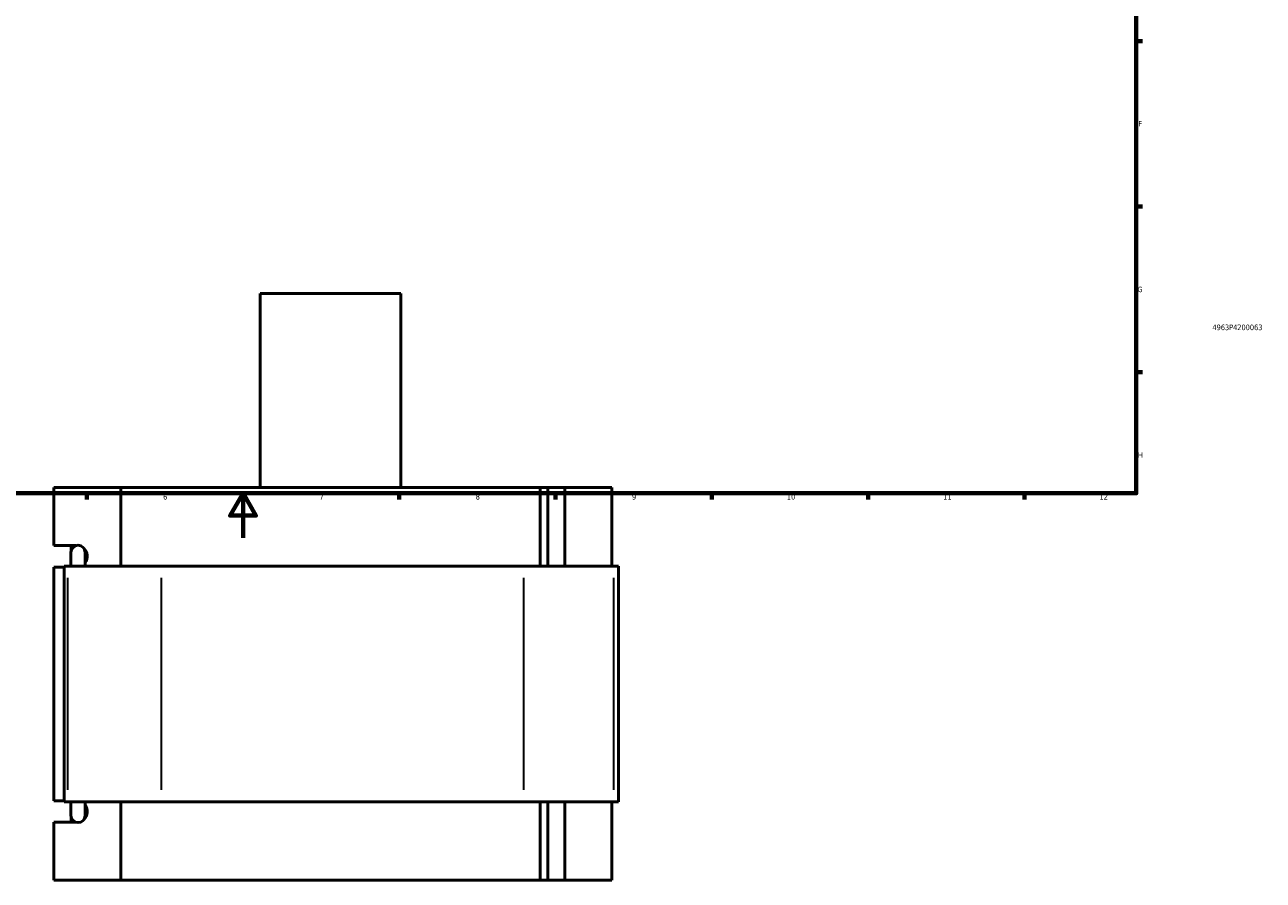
# Model space of a CAD drawing. Header units: millimetres. Extents: x -291 to 1012, y -153 to 1187.
# Tile 4 of 7: x 323 to 878, y -153 to 230. Entities that reach past the tile are written whole.
import ezdxf
from ezdxf.enums import TextEntityAlignment as Align

# ---------------------------------------------------------------- set-up
doc = ezdxf.new("R2010")
doc.units = ezdxf.units.MM
for name, color, linetype, lineweight in [('Border (ANSI)', 7, 'Continuous', 70), ('Title (ISO)', 7, 'Continuous', 50), ('Visible (ANSI)', 7, 'Continuous', 50), ('Visible Narrow (ANSI)', 7, 'Continuous', 35)]:
    doc.layers.add(name, color=color, linetype=linetype, lineweight=lineweight)
doc.styles.add('Note Text (ANSI)', font='tahoma.ttf')
doc.styles.add('Note Text (ISO)', font='tahoma.ttf')

# ---------------------------------------------------------------- blocks, each defined once
blk = doc.blocks.new('Borders Default Border')
at = {"layer": 'Border (ANSI)'}
for p, q in [((821, 222.75), (823.8, 222.75)), ((821, 148.5), (823.8, 148.5)), ((821, 74.25), (823.8, 74.25)), ((350.42, 20), (350.42, 17.2)), ((490.58, 20), (490.58, 17.2)), ((560.67, 20), (560.67, 17.2)), ((630.75, 20), (630.75, 17.2)), ((700.83, 20), (700.83, 17.2)), ((770.92, 20), (770.92, 17.2))]:
    blk.add_line(p, q, dxfattribs=at)
at = {"layer": 'Border (ANSI)', "flags": 128}
for points in [[(20, 20), (20, 574), (821, 574), (821, 20), (20, 20)], [(420.5, 0), (420.5, 20), (414.73, 10), (426.27, 10), (420.5, 20)]]:
    blk.add_lwpolyline(points, dxfattribs=at)
at = {"layer": 'Border (ANSI)', "color": 5, "true_color": 0x0000ff, "char_height": 2.4, "attachment_point": 7, "style": 'Note Text (ANSI)'}
for s, insert in [('F', (821.98, 184.43)), ('G', (821.6, 110.13)), ('H', (821.73, 35.93)), ('6', (384.69, 17.15)), ('7', (454.8, 17.2)), ('8', (524.84, 17.15)), ('9', (594.92, 17.15)), ('10', (664.35, 17.15)), ('11', (734.43, 17.2)), ('12', (804.52, 17.2))]:
    blk.add_mtext(s, dxfattribs=dict(at, insert=insert))
blk = doc.blocks.new('Title Blocks ISO')
at = {"layer": 'Title (ISO)', "color": 232, "true_color": 0xca0064, "style": 'Note Text (ISO)'}
blk.add_attdef('PART_NUMBER_001', (34.16, 73.13), '', height=2.5, dxfattribs=at)
blk.add_attdef('DESCRIPTION', text='', height=2.5, dxfattribs=at).set_placement((34.09, 65.95), align=Align.TOP_LEFT)

msp = doc.modelspace()

# ---------------------------------------------------------------- linework, layer by layer
at = {"layer": 'Visible (ANSI)'}
for p, q in [((491.22, 109.53), (428.22, 109.53)), ((428.22, 22.53), (428.22, 109.53)), ((491.22, 22.53), (491.22, 109.53)), ((335.68, -3.47), (335.68, 22.53)), ((335.68, 22.53), (365.75, 22.53)), ((365.75, 22.53), (365.75, -12.67)), ((365.75, 22.53), (553.69, 22.53)), ((553.69, 22.53), (557.16, 22.53)), ((553.69, -12.67), (553.69, 22.53)), ((564.79, 22.53), (557.16, 22.53)), ((557.16, -12.67), (557.16, 22.53)), ((585.87, 22.53), (564.79, 22.53)), ((564.79, -12.67), (564.79, 22.53)), ((585.87, -12.67), (585.87, 22.53)), ((335.68, -3.47), (345.55, -3.47)), ((343.47, -5.62), (343.47, -3.47)), ((343.35, -6.51), (343.35, -12.67)), ((349.75, -12.67), (349.75, -6.51)), ((340.35, -13.07), (335.68, -13.07)), ((335.68, -117.87), (335.68, -13.07)), ((341.99, -12.67), (340.35, -12.67)), ((340.35, -118.27), (340.35, -12.67)), ((341.99, -12.67), (383.95, -12.67)), ((546.48, -12.67), (383.95, -12.67)), ((546.48, -12.67), (586.73, -12.67)), ((588.87, -12.67), (586.73, -12.67)), ((588.87, -118.27), (588.87, -12.67)), ((335.68, -117.87), (340.35, -117.87)), ((340.35, -118.27), (341.99, -118.27)), ((383.95, -118.27), (341.99, -118.27)), ((343.35, -118.27), (343.35, -124.43)), ((349.75, -124.43), (349.75, -118.27)), ((365.75, -118.27), (365.75, -153.47)), ((383.95, -118.27), (546.48, -118.27)), ((586.73, -118.27), (546.48, -118.27)), ((553.69, -153.47), (553.69, -118.27)), ((557.16, -153.47), (557.16, -118.27)), ((564.79, -153.47), (564.79, -118.27)), ((585.87, -153.47), (585.87, -118.27)), ((586.73, -118.27), (588.87, -118.27)), ((345.55, -127.47), (335.68, -127.47)), ((335.68, -153.47), (335.68, -127.47)), ((343.47, -127.47), (343.47, -125.32)), ((365.75, -153.47), (335.68, -153.47)), ((553.69, -153.47), (365.75, -153.47)), ((557.16, -153.47), (553.69, -153.47)), ((557.16, -153.47), (564.79, -153.47)), ((564.79, -153.47), (585.87, -153.47))]:
    msp.add_line(p, q, dxfattribs=at)
for centre, start, end in [((346.55, -6.51), 0, 180), ((346.55, -124.43), 180, 0)]:
    msp.add_arc(centre, 3.2, start, end, dxfattribs=at)
for centre, start_param, end_param in [((346.2, -8.27), 0.903905, 2.437303), ((346.2, -122.67), 0.704289, 2.237688)]:
    msp.add_ellipse(centre, major_axis=(0, -4.8), ratio=0.939693, start_param=start_param, end_param=end_param, dxfattribs=at)
at = {"layer": 'Visible Narrow (ANSI)'}
for p, q in [((341.99, -112.99), (341.99, -17.95)), ((383.95, -112.99), (383.95, -17.95)), ((546.48, -112.99), (546.48, -17.95)), ((586.73, -112.99), (586.73, -17.95))]:
    msp.add_line(p, q, dxfattribs=at)

# ---------------------------------------------------------------- block references
msp.add_blockref('Borders Default Border', (0, 0))
msp.add_blockref('Title Blocks ISO', (821, 20)).add_auto_attribs({'PART_NUMBER_001': '4963P4200063'})

doc.saveas('drawing.dxf')
